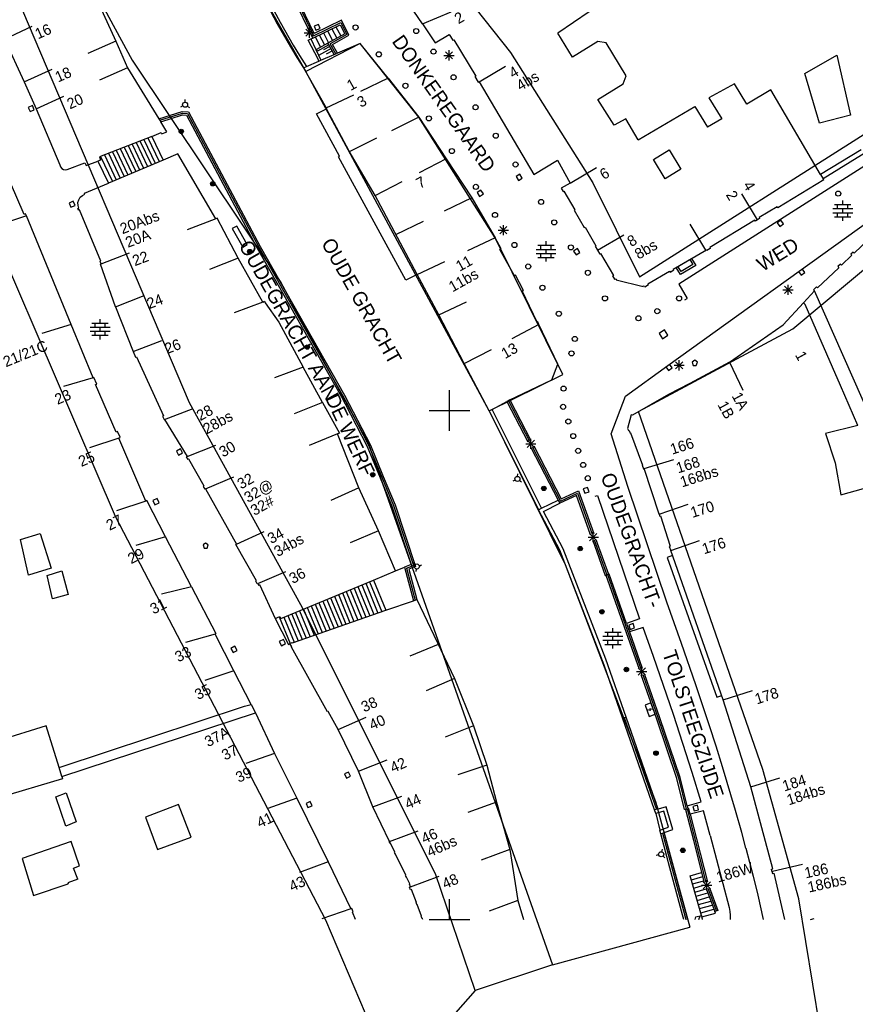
# Model space of a CAD drawing. Header units: millimetres. Extents: x 135944 to 142000, y 454200 to 456692.
# Tile 25 of 153: x 136708 to 136790, y 455692 to 455788. Entities that reach past the tile are written whole.
import ezdxf
from ezdxf.enums import TextEntityAlignment as Align

# ---------------------------------------------------------------- set-up
doc = ezdxf.new("R2010")
doc.units = ezdxf.units.MM
for name, color, linetype in [('TotaalGBKN2013_Bistad', 251, 'Continuous'), ('TotaalGBKN2013X$0$Contouren', 251, 'Continuous'), ('TotaalGBKN2013X$0$Xref', 251, 'Continuous')]:
    doc.layers.add(name, color=color, linetype=linetype)
doc.styles.add('TotaalGBKN2013X$0$GBKN binnenstad 2009$0$Standard', font='txt')

# ---------------------------------------------------------------- blocks, each defined once
blk = doc.blocks.new('TotaalGBKN2013X$0$GBKN binnenstad 2009')
at = {"layer": 'TotaalGBKN2013_Bistad'}
for p, q in [((136736575, 455786585), (136732527, 455795022)), ((136732676, 455795080), (136736651, 455786798)), ((136736724, 455787014), (136732824, 455795144)), ((136747343, 455787978), (136744629, 455792013)), ((136715234, 455790679), (136717249, 455786289)), ((136732477, 455789144), (136733099, 455787994)), ((136732760, 455789294), (136733379, 455788149)), ((136747343, 455787978), (136750157, 455789158)), ((136763723, 455789146), (136760626, 455787075)), ((136733379, 455788149), (136734669, 455785883)), ((136736650, 455786798), (136739320, 455788113)), ((136739392, 455788327), (136736724, 455787014)), ((136739320, 455788113), (136739933, 455786928)), ((136740136, 455786851), (136739392, 455788327)), ((136706298, 455786471), (136709014, 455787750)), ((136733099, 455787994), (136734393, 455785721)), ((136735889, 455786753), (136736597, 455787461)), ((136736597, 455786753), (136735889, 455787461)), ((136736243, 455786607), (136736243, 455787607)), ((136736575, 455786585), (136739253, 455787892)), ((136737140, 455787924), (136736720, 455787764)), ((136736720, 455787764), (136736880, 455787344)), ((136736880, 455787344), (136737300, 455787504)), ((136737300, 455787504), (136737140, 455787924)), ((136738027, 455787294), (136738532, 455786347)), ((136738436, 455787493), (136738930, 455786565)), ((136738844, 455787693), (136739329, 455786784)), ((136739253, 455787892), (136739727, 455787003)), ((136747343, 455787978), (136748595, 455786116)), ((136706307, 455786475), (136708241, 455782295)), ((136717249, 455786289), (136714507, 455785073)), ((136717249, 455786289), (136718371, 455783664)), ((136735743, 455787107), (136736743, 455787107)), ((136736129, 455786363), (136736390, 455786493)), ((136737103, 455784497), (136736129, 455786363)), ((136736390, 455786493), (136736575, 455786585)), ((136736390, 455786493), (136736879, 455785441)), ((136736800, 455786695), (136737336, 455785689)), ((136737209, 455786894), (136737734, 455785908)), ((136737617, 455787094), (136738132, 455786127)), ((136739727, 455787003), (136738068, 455786091)), ((136739933, 455786928), (136738291, 455786027)), ((136738516, 455785962), (136740136, 455786851)), ((136748595, 455786116), (136749979, 455786931)), ((136749979, 455786931), (136750330, 455786362)), ((136750330, 455786362), (136750420, 455786417)), ((136750420, 455786417), (136752582, 455782852)), ((136762069, 455784698), (136760626, 455787075)), ((136764567, 455786230), (136762069, 455784698)), ((136765393, 455786096), (136764567, 455786230)), ((136734393, 455785721), (136735018, 455784684)), ((136734669, 455785883), (136735290, 455784853)), ((136736942, 455785473), (136736879, 455785441)), ((136736879, 455785441), (136737370, 455784394)), ((136738068, 455786091), (136736942, 455785473)), ((136737038, 455785298), (136736942, 455785473)), ((136738164, 455785916), (136737038, 455785298)), ((136738378, 455785545), (136737156, 455784871)), ((136738246, 455785766), (136737635, 455785429)), ((136738505, 455785323), (136737894, 455784986)), ((136738164, 455785916), (136738068, 455786091)), ((136738690, 455784961), (136738164, 455785916)), ((136738842, 455785026), (136738291, 455786027)), ((136738995, 455785092), (136738516, 455785962)), ((136741242, 455786056), (136738995, 455785092)), ((136743968, 455782625), (136741242, 455786056)), ((136749607, 455784528), (136750315, 455785236)), ((136750315, 455784528), (136749607, 455785236)), ((136749961, 455784382), (136749961, 455785382)), ((136767357, 455782854), (136765393, 455786096)), ((136735018, 455784684), (136735675, 455783667)), ((136735290, 455784853), (136735973, 455783795)), ((136735973, 455783795), (136737182, 455784314)), ((136737182, 455784314), (136737103, 455784497)), ((136737182, 455784314), (136737370, 455784394)), ((136737370, 455784394), (136738690, 455784961)), ((136738690, 455784961), (136738995, 455785092)), ((136749461, 455784882), (136750461, 455784882)), ((136784910, 455783115), (136788029, 455784903)), ((136788029, 455784903), (136789374, 455779007)), ((136708241, 455782295), (136710984, 455783511)), ((136718371, 455783664), (136715635, 455782436)), ((136718371, 455783664), (136721472, 455778648)), ((136735675, 455783667), (136735973, 455783795)), ((136735675, 455783667), (136737886, 455779711)), ((136752921, 455782294), (136755508, 455783814)), ((136743968, 455782625), (136741254, 455781330)), ((136743968, 455782625), (136747009, 455778797)), ((136752582, 455782852), (136752492, 455782798)), ((136752492, 455782798), (136752831, 455782239)), ((136767064, 455782073), (136767357, 455782854)), ((136786347, 455778215), (136784910, 455783115)), ((136708241, 455782295), (136709410, 455779641)), ((136752831, 455782239), (136752921, 455782294)), ((136752921, 455782294), (136758281, 455773168)), ((136764573, 455780554), (136767064, 455782073)), ((136777977, 455782092), (136775473, 455780719)), ((136779210, 455780083), (136777977, 455782092)), ((136781561, 455781482), (136779210, 455780083)), ((136786438, 455773191), (136781561, 455781482)), ((136709410, 455779641), (136712147, 455780870)), ((136724046, 455780282), (136724055, 455780532)), ((136737888, 455779712), (136740600, 455781007)), ((136766168, 455778018), (136764573, 455780554)), ((136775473, 455780719), (136776750, 455778634)), ((136709047, 455779949), (136708634, 455779770)), ((136708634, 455779770), (136708813, 455779357)), ((136708813, 455779357), (136709226, 455779536)), ((136709226, 455779536), (136709047, 455779949)), ((136709410, 455779641), (136711748, 455774137)), ((136723816, 455779916), (136723596, 455779798)), ((136724249, 455779901), (136724461, 455779769)), ((136736932, 455779132), (136737935, 455779624)), ((136737886, 455779711), (136737935, 455779624)), ((136740158, 455775482), (136737935, 455779624)), ((136768532, 455776575), (136774106, 455779874)), ((136774106, 455779874), (136775345, 455777821)), ((136721472, 455778648), (136723753, 455779354)), ((136721472, 455778648), (136721651, 455778358)), ((136721562, 455778504), (136723776, 455779189)), ((136721651, 455778358), (136723799, 455779023)), ((136723753, 455779354), (136724390, 455779335)), ((136723776, 455779189), (136724290, 455779174)), ((136723799, 455779023), (136724189, 455779011)), ((136724189, 455779011), (136731133, 455765953)), ((136724290, 455779174), (136731278, 455766032)), ((136724390, 455779335), (136731422, 455766111)), ((136739215, 455774979), (136736932, 455779132)), ((136747009, 455778797), (136744311, 455777474)), ((136747009, 455778797), (136749674, 455774728)), ((136767318, 455778641), (136766168, 455778018)), ((136768532, 455776575), (136767318, 455778641)), ((136776750, 455778634), (136775345, 455777821)), ((136789374, 455779007), (136786347, 455778215)), ((136722257, 455777378), (136721651, 455778358)), ((136720775, 455776925), (136715622, 455774917)), ((136720000, 455776623), (136721111, 455774279)), ((136720388, 455776774), (136721494, 455774441)), ((136720775, 455776925), (136721708, 455777288)), ((136720775, 455776925), (136721876, 455774602)), ((136721708, 455777288), (136721763, 455777162)), ((136721763, 455777162), (136722257, 455777378)), ((136740177, 455775447), (136742874, 455776770)), ((136717286, 455775566), (136718433, 455773146)), ((136717674, 455775717), (136718816, 455773307)), ((136718061, 455775868), (136719198, 455773469)), ((136718449, 455776019), (136719581, 455773631)), ((136718837, 455776170), (136719964, 455773793)), ((136719224, 455776321), (136720346, 455773955)), ((136719612, 455776472), (136720729, 455774117)), ((136770032, 455774657), (136771577, 455775602)), ((136771577, 455775602), (136772727, 455773695)), ((136790420, 455775611), (136786438, 455773191)), ((136715745, 455774601), (136715487, 455774501)), ((136715622, 455774917), (136715745, 455774601)), ((136715735, 455774961), (136716903, 455772498)), ((136716123, 455775112), (136717286, 455772660)), ((136716510, 455775264), (136717668, 455772822)), ((136721876, 455774602), (136716519, 455772335)), ((136716898, 455775415), (136718051, 455772983)), ((136723343, 455775223), (136721876, 455774602)), ((136727045, 455768836), (136723343, 455775223)), ((136739089, 455774912), (136739215, 455774979)), ((136745727, 455762803), (136739089, 455774912)), ((136742706, 455771102), (136740158, 455775482)), ((136749674, 455774728), (136747011, 455773343)), ((136749674, 455774728), (136752190, 455770888)), ((136758281, 455773168), (136760603, 455774574)), ((136760603, 455774574), (136761838, 455772337)), ((136771183, 455772768), (136770032, 455774657)), ((136790894, 455775323), (136786692, 455772760)), ((136708244, 455769249), (136706269, 455773805)), ((136711748, 455774137), (136711800, 455773937)), ((136711800, 455773937), (136711924, 455773772)), ((136711924, 455773772), (136712101, 455773665)), ((136712101, 455773665), (136712305, 455773632)), ((136712305, 455773632), (136712466, 455773663)), ((136712466, 455773663), (136714204, 455774332)), ((136714204, 455774332), (136714314, 455774046)), ((136714314, 455774046), (136715487, 455774501)), ((136715487, 455774501), (136716519, 455772335)), ((136761838, 455772337), (136764425, 455773857)), ((136772727, 455773695), (136771183, 455772768)), ((136791491, 455774481), (136772531, 455762411)), ((136756920, 455773200), (136756535, 455772967)), ((136756535, 455772967), (136756768, 455772582)), ((136756768, 455772582), (136757153, 455772815)), ((136757153, 455772815), (136756920, 455773200)), ((136786759, 455772645), (136782233, 455769915)), ((136786438, 455773191), (136786692, 455772760)), ((136786759, 455772645), (136786692, 455772760)), ((136714155, 455771334), (136716519, 455772335)), ((136742706, 455771102), (136745368, 455772488)), ((136761838, 455772337), (136760966, 455771822)), ((136760966, 455771822), (136761159, 455771493)), ((136713526, 455770428), (136713600, 455770700)), ((136713600, 455770700), (136713747, 455770940)), ((136713747, 455770940), (136713956, 455771129)), ((136713956, 455771129), (136714192, 455771247)), ((136714192, 455771247), (136714155, 455771334)), ((136746823, 455763368), (136742706, 455771102)), ((136752190, 455770888), (136749487, 455769575)), ((136752190, 455770888), (136754481, 455766950)), ((136753082, 455771650), (136752710, 455771396)), ((136752710, 455771396), (136752964, 455771024)), ((136752964, 455771024), (136753336, 455771278)), ((136753336, 455771278), (136753082, 455771650)), ((136761159, 455771493), (136761238, 455771539)), ((136761238, 455771539), (136762311, 455769710)), ((136780260, 455768724), (136778711, 455771293)), ((136713058, 455770543), (136712644, 455770367)), ((136712644, 455770367), (136712820, 455769953)), ((136712820, 455769953), (136713234, 455770129)), ((136713234, 455770129), (136713058, 455770543)), ((136713531, 455770147), (136713526, 455770428)), ((136713526, 455769842), (136713615, 455769878)), ((136713594, 455769677), (136713526, 455769842)), ((136713615, 455769878), (136713531, 455770147)), ((136782176, 455770009), (136780402, 455768939)), ((136782233, 455769915), (136782176, 455770009)), ((136787633, 455769826), (136789593, 455769826)), ((136787813, 455770226), (136789413, 455770226)), ((136788113, 455769826), (136788113, 455770226)), ((136788613, 455770226), (136788613, 455770626)), ((136788613, 455769426), (136788613, 455769826)), ((136789113, 455769826), (136789113, 455770226)), ((136708457, 455769102), (136705590, 455768168)), ((136708372, 455769307), (136708244, 455769249)), ((136708457, 455769102), (136708372, 455769307)), ((136712849, 455758440), (136708457, 455769102)), ((136713684, 455769714), (136713594, 455769677)), ((136715776, 455764661), (136713684, 455769714)), ((136727045, 455768836), (136724243, 455767728)), ((136727177, 455768892), (136727045, 455768836)), ((136729240, 455764969), (136727177, 455768892)), ((136762311, 455769710), (136762233, 455769664)), ((136762233, 455769664), (136763236, 455767957)), ((136780459, 455768844), (136780260, 455768724)), ((136780402, 455768939), (136780459, 455768844)), ((136787633, 455769426), (136789593, 455769426)), ((136787813, 455769026), (136789413, 455769026)), ((136788113, 455769026), (136788113, 455769426)), ((136788613, 455768626), (136788613, 455769026)), ((136789113, 455769026), (136789113, 455769426)), ((136729113, 455768117), (136728679, 455767869)), ((136728679, 455767869), (136729714, 455766055)), ((136730148, 455766303), (136729113, 455768117)), ((136744745, 455767271), (136747447, 455768584)), ((136754937, 455767358), (136755645, 455768066)), ((136755645, 455767358), (136754937, 455768066)), ((136755291, 455767212), (136755291, 455768212)), ((136763236, 455767957), (136763314, 455768003)), ((136763314, 455768003), (136764389, 455766172)), ((136771431, 455754401), (136791301, 455768698)), ((136775176, 455765745), (136773627, 455768314)), ((136780000, 455768696), (136775555, 455766015)), ((136780057, 455768602), (136780000, 455768696)), ((136780260, 455768724), (136780057, 455768602)), ((136782547, 455768692), (136782175, 455768440)), ((136782175, 455768440), (136782427, 455768068)), ((136782427, 455768068), (136782799, 455768320)), ((136782799, 455768320), (136782547, 455768692)), ((136754481, 455766950), (136751756, 455765675)), ((136755075, 455765881), (136754481, 455766950)), ((136754791, 455767712), (136755791, 455767712)), ((136764536, 455765743), (136767123, 455767263)), ((136791846, 455767449), (136789738, 455765446)), ((136729714, 455766055), (136730148, 455766303)), ((136731133, 455765953), (136739396, 455751342)), ((136731278, 455766032), (136739540, 455751422)), ((136731422, 455766111), (136739684, 455751501)), ((136754961, 455765818), (136755075, 455765881)), ((136758681, 455766225), (136760281, 455766225)), ((136758981, 455765825), (136758981, 455766225)), ((136759481, 455766225), (136759481, 455766625)), ((136759981, 455765825), (136759981, 455766225)), ((136762569, 455765893), (136762189, 455765653)), ((136762809, 455765513), (136762569, 455765893)), ((136764389, 455766172), (136764311, 455766126)), ((136764311, 455766126), (136764536, 455765743)), ((136775612, 455765921), (136775262, 455765710)), ((136775555, 455766015), (136775612, 455765921)), ((136715801, 455764391), (136718598, 455765497)), ((136729240, 455764969), (136726442, 455763852)), ((136731680, 455760651), (136729240, 455764969)), ((136756385, 455763216), (136754961, 455765818)), ((136758501, 455765825), (136760461, 455765825)), ((136758501, 455765425), (136760461, 455765425)), ((136758681, 455765025), (136760281, 455765025)), ((136758981, 455765025), (136758981, 455765425)), ((136759481, 455765425), (136759481, 455765825)), ((136759481, 455764625), (136759481, 455765025)), ((136759981, 455765025), (136759981, 455765425)), ((136762189, 455765653), (136762429, 455765273)), ((136762429, 455765273), (136762809, 455765513)), ((136764536, 455765743), (136764757, 455765366)), ((136764757, 455765366), (136764835, 455765412)), ((136764835, 455765412), (136766102, 455763254)), ((136771971, 455763882), (136775224, 455765773)), ((136775262, 455765710), (136775224, 455765773)), ((136789520, 455765239), (136788485, 455764255)), ((136789642, 455765547), (136789424, 455765340)), ((136789424, 455765340), (136789520, 455765239)), ((136789738, 455765446), (136789642, 455765547)), ((136715709, 455764636), (136715776, 455764661)), ((136715801, 455764391), (136715709, 455764636)), ((136715720, 455764360), (136715801, 455764391)), ((136717224, 455760171), (136715720, 455764360)), ((136746824, 455763365), (136749547, 455764640)), ((136772743, 455763639), (136772440, 455764156)), ((136773912, 455764324), (136772743, 455763639)), ((136773609, 455764841), (136773912, 455764324)), ((136788244, 455764025), (136786151, 455762038)), ((136788388, 455764357), (136788147, 455764128)), ((136788147, 455764128), (136788244, 455764025)), ((136788485, 455764255), (136788388, 455764357)), ((136746823, 455763368), (136745727, 455762803)), ((136748944, 455759383), (136746823, 455763368)), ((136756501, 455763275), (136756385, 455763216)), ((136757258, 455761796), (136756501, 455763275)), ((136766102, 455763254), (136766024, 455763208)), ((136766024, 455763208), (136766215, 455762883)), ((136769487, 455762438), (136771610, 455763672)), ((136771610, 455763672), (136771656, 455763594)), ((136771656, 455763594), (136772017, 455763804)), ((136772017, 455763804), (136771971, 455763882)), ((136784258, 455763644), (136784521, 455763278)), ((136784521, 455763278), (136784886, 455763541)), ((136784886, 455763541), (136784624, 455763906)), ((136766215, 455762883), (136766286, 455762925)), ((136766286, 455762925), (136766385, 455762901)), ((136766385, 455762901), (136766364, 455762814)), ((136766364, 455762814), (136769012, 455762163)), ((136769012, 455762163), (136769033, 455762250)), ((136769033, 455762250), (136769136, 455762224)), ((136769136, 455762224), (136769178, 455762154)), ((136769178, 455762154), (136769532, 455762360)), ((136769532, 455762360), (136769487, 455762438)), ((136772531, 455762411), (136773331, 455760991)), ((136782897, 455761488), (136783605, 455762196)), ((136783605, 455761488), (136782897, 455762196)), ((136783251, 455761342), (136783251, 455762342)), ((136786055, 455762139), (136785745, 455761844)), ((136786151, 455762038), (136786055, 455762139)), ((136717224, 455760171), (136720017, 455761286)), ((136757142, 455761737), (136757258, 455761796)), ((136758620, 455758674), (136757142, 455761737)), ((136782751, 455761842), (136783751, 455761842)), ((136785841, 455761743), (136784754, 455760564)), ((136785745, 455761844), (136785841, 455761743)), ((136791539, 455748869), (136785841, 455761743)), ((136717224, 455760171), (136718956, 455755791)), ((136731680, 455760651), (136728862, 455759575)), ((136731680, 455760651), (136731832, 455760728)), ((136731832, 455760728), (136731907, 455760574)), ((136731907, 455760574), (136733234, 455758673)), ((136748944, 455759383), (136751667, 455760658)), ((136773114, 455760868), (136773332, 455760991)), ((136782760, 455758416), (136784754, 455760564)), ((136784926, 455760398), (136784754, 455760564)), ((136788401, 455752433), (136784926, 455760398)), ((136751455, 455754601), (136748944, 455759383)), ((136712856, 455758442), (136709968, 455757547)), ((136715004, 455753210), (136712849, 455758440)), ((136714716, 455758181), (136716676, 455758181)), ((136714896, 455758581), (136716496, 455758581)), ((136715196, 455758181), (136715196, 455758581)), ((136715696, 455758581), (136715696, 455758981)), ((136715696, 455757781), (136715696, 455758181)), ((136716196, 455758181), (136716196, 455758581)), ((136733234, 455758673), (136735636, 455754254)), ((136758786, 455758440), (136756127, 455757048)), ((136758665, 455758695), (136758620, 455758674)), ((136758786, 455758440), (136758665, 455758695)), ((136760627, 455754557), (136758786, 455758440)), ((136777498, 455754745), (136782760, 455758416)), ((136714716, 455757781), (136716676, 455757781)), ((136714896, 455757381), (136716496, 455757381)), ((136715196, 455757381), (136715196, 455757781)), ((136715696, 455756981), (136715696, 455757381)), ((136716196, 455757381), (136716196, 455757781)), ((136771106, 455757906), (136770589, 455757565)), ((136770589, 455757565), (136770930, 455757048)), ((136770930, 455757048), (136771447, 455757389)), ((136771447, 455757389), (136771106, 455757906)), ((136718956, 455755791), (136721768, 455756866)), ((136718956, 455755791), (136719178, 455755228)), ((136719178, 455755228), (136719271, 455755270)), ((136719271, 455755270), (136721923, 455749467)), ((136751455, 455754601), (136754114, 455755993)), ((136735636, 455754254), (136732811, 455753190)), ((136737535, 455750794), (136735636, 455754254)), ((136753897, 455749951), (136751455, 455754601)), ((136760052, 455752994), (136760627, 455754557)), ((136767285, 455751394), (136771431, 455754401)), ((136771248, 455754273), (136771512, 455753908)), ((136771877, 455754172), (136771613, 455754536)), ((136772061, 455754432), (136773061, 455754432)), ((136772207, 455754078), (136772915, 455754786)), ((136772915, 455754078), (136772207, 455754786)), ((136772561, 455753932), (136772561, 455754932)), ((136777498, 455754745), (136773594, 455752636)), ((136774091, 455754922), (136773841, 455754740)), ((136773841, 455754740), (136773945, 455754422)), ((136773945, 455754422), (136774238, 455754422)), ((136774341, 455754740), (136774091, 455754922)), ((136774238, 455754422), (136774341, 455754740)), ((136777498, 455754745), (136778815, 455751986)), ((136771512, 455753908), (136771877, 455754172)), ((136715004, 455753210), (136712100, 455752349)), ((136715091, 455753248), (136715004, 455753210)), ((136715380, 455752591), (136715091, 455753248)), ((136715260, 455752538), (136715380, 455752591)), ((136717262, 455747859), (136715260, 455752538)), ((136755932, 455751025), (136760052, 455752994)), ((136773594, 455752636), (136771503, 455751550)), ((136790109, 455748518), (136788401, 455752433)), ((136739540, 455751422), (136739914, 455750727)), ((136739684, 455751501), (136742234, 455746600)), ((136750000, 455750000), (136750000, 455752000)), ((136765871, 455747699), (136767285, 455751394)), ((136771503, 455751550), (136767977, 455749531)), ((136737535, 455750794), (136734738, 455749676)), ((136737535, 455750794), (136739188, 455747781)), ((136739396, 455751342), (136739768, 455750650)), ((136739768, 455750650), (136741935, 455746462)), ((136739914, 455750727), (136742085, 455746531)), ((136754191, 455750108), (136755635, 455750884)), ((136755932, 455751025), (136755635, 455750884)), ((136755635, 455750884), (136757703, 455746902)), ((136755783, 455750954), (136757850, 455746979)), ((136755932, 455751025), (136757995, 455747054)), ((136721923, 455749467), (136721832, 455749425)), ((136721832, 455749425), (136721985, 455749108)), ((136722021, 455749125), (136724839, 455750187)), ((136748000, 455750000), (136750000, 455750000)), ((136750000, 455750000), (136752000, 455750000)), ((136750000, 455748000), (136750000, 455750000)), ((136753897, 455749951), (136754191, 455750108)), ((136753897, 455749951), (136758755, 455740244)), ((136759053, 455740393), (136754191, 455750108)), ((136767833, 455749568), (136767492, 455748227)), ((136767977, 455749531), (136767833, 455749568)), ((136721985, 455749108), (136722021, 455749125)), ((136722021, 455749125), (136724257, 455745487)), ((136790109, 455748518), (136786919, 455747735)), ((136717389, 455747921), (136717262, 455747859)), ((136717664, 455747358), (136717389, 455747921)), ((136738995, 455747698), (136736218, 455746541)), ((136739188, 455747781), (136738995, 455747698)), ((136741096, 455742391), (136738995, 455747698)), ((136767531, 455742541), (136765871, 455747699)), ((136767492, 455748227), (136767569, 455748020)), ((136767569, 455748020), (136767631, 455748043)), ((136767631, 455748043), (136767732, 455747773)), ((136767732, 455747773), (136767781, 455747791)), ((136767781, 455747791), (136768962, 455744627)), ((136786919, 455747735), (136787869, 455744866)), ((136717520, 455747288), (136714656, 455746340)), ((136717520, 455747288), (136717664, 455747358)), ((136720171, 455741089), (136717520, 455747288)), ((136724257, 455745487), (136727049, 455746603)), ((136742085, 455746531), (136743347, 455743447)), ((136742234, 455746600), (136743498, 455743509)), ((136757491, 455746713), (136758491, 455746713)), ((136757637, 455746359), (136758345, 455747067)), ((136758345, 455746359), (136757637, 455747067)), ((136757991, 455746213), (136757991, 455747213)), ((136758271, 455746521), (136760979, 455741310)), ((136723586, 455746221), (136723190, 455746007)), ((136723190, 455746007), (136723404, 455745611)), ((136723404, 455745611), (136723800, 455745825)), ((136723800, 455745825), (136723586, 455746221)), ((136741935, 455746462), (136743194, 455743383)), ((136757980, 455746371), (136760672, 455741187)), ((136758126, 455746446), (136760907, 455741093)), ((136724196, 455745452), (136724257, 455745487)), ((136724358, 455745166), (136724196, 455745452)), ((136724419, 455745201), (136724358, 455745166)), ((136725911, 455742572), (136724419, 455745201)), ((136768962, 455744627), (136768913, 455744609)), ((136768913, 455744609), (136769040, 455744269)), ((136769130, 455744302), (136772017, 455745169)), ((136787869, 455744866), (136788446, 455741713)), ((136756687, 455743517), (136756702, 455743766)), ((136769040, 455744269), (136769130, 455744302)), ((136770597, 455739802), (136769130, 455744302)), ((136726061, 455742308), (136728834, 455743464)), ((136743194, 455743383), (136744357, 455740606)), ((136743347, 455743447), (136744512, 455740664)), ((136743498, 455743509), (136744666, 455740721)), ((136756448, 455743156), (136756225, 455743044)), ((136756880, 455743131), (136757089, 455742994)), ((136788446, 455741713), (136793887, 455743240)), ((136725850, 455742537), (136725911, 455742572)), ((136726000, 455742273), (136725850, 455742537)), ((136726061, 455742308), (136726000, 455742273)), ((136726061, 455742308), (136729076, 455736872)), ((136741096, 455742391), (136738361, 455741152)), ((136743017, 455738187), (136741096, 455742391)), ((136760907, 455741093), (136762562, 455741885)), ((136760979, 455741310), (136762655, 455742112)), ((136762562, 455741885), (136764018, 455737840)), ((136762655, 455742112), (136764173, 455737896)), ((136763565, 455742441), (136763142, 455742286)), ((136763142, 455742286), (136763297, 455741863)), ((136763297, 455741863), (136763720, 455742018)), ((136763720, 455742018), (136763565, 455742441)), ((136771331, 455731171), (136767531, 455742541)), ((136720171, 455741089), (136717315, 455740123)), ((136720301, 455741145), (136720171, 455741089)), ((136722118, 455737580), (136720301, 455741145)), ((136721294, 455741334), (136720889, 455741139)), ((136720889, 455741139), (136721084, 455740734)), ((136721084, 455740734), (136721489, 455740929)), ((136721489, 455740929), (136721294, 455741334)), ((136744666, 455740721), (136746665, 455734661)), ((136759053, 455740393), (136760672, 455741187)), ((136759235, 455740086), (136760834, 455740876)), ((136760672, 455741187), (136760834, 455740876)), ((136762469, 455741658), (136760834, 455740876)), ((136763862, 455737784), (136762469, 455741658)), ((136764314, 455741571), (136764551, 455741651)), ((136764551, 455741651), (136768671, 455729511)), ((136770597, 455739802), (136773428, 455740798)), ((136744357, 455740606), (136746247, 455734876)), ((136744512, 455740664), (136746454, 455734777)), ((136758755, 455740244), (136759053, 455740393)), ((136760833, 455736268), (136758755, 455740244)), ((136761154, 455736414), (136759235, 455740086)), ((136770597, 455739802), (136770657, 455739617)), ((136770657, 455739617), (136770739, 455739644)), ((136770739, 455739644), (136771687, 455736670)), ((136707867, 455737334), (136709797, 455737923)), ((136709797, 455737923), (136710879, 455734512)), ((136729076, 455736872), (136731810, 455738111)), ((136743017, 455738187), (136740264, 455736982)), ((136744715, 455734236), (136743017, 455738187)), ((136763765, 455737205), (136764473, 455737913)), ((136764473, 455737205), (136763765, 455737913)), ((136764119, 455737059), (136764119, 455738059)), ((136708670, 455733822), (136707867, 455737334)), ((136722118, 455737580), (136719212, 455736724)), ((136724669, 455732686), (136722118, 455737580)), ((136726051, 455736971), (136725801, 455736789)), ((136726301, 455736789), (136726051, 455736971)), ((136729012, 455736836), (136729076, 455736872)), ((136763619, 455737559), (136764619, 455737559)), ((136764066, 455737219), (136765297, 455733797)), ((136764220, 455737275), (136765453, 455733850)), ((136764377, 455737331), (136765610, 455733902)), ((136771732, 455736225), (136774563, 455737221)), ((136725801, 455736789), (136725905, 455736471)), ((136725905, 455736471), (136726198, 455736471)), ((136726198, 455736471), (136726301, 455736789)), ((136731050, 455733263), (136729012, 455736836)), ((136765191, 455724991), (136760833, 455736268)), ((136765368, 455725551), (136761154, 455736414)), ((136771687, 455736670), (136771588, 455736635)), ((136771588, 455736635), (136771732, 455736225)), ((136776886, 455721568), (136771732, 455736225)), ((136746612, 455734832), (136746425, 455734998)), ((136771902, 455735741), (136771377, 455735556)), ((136771377, 455735556), (136776241, 455721816)), ((136710879, 455734512), (136708670, 455733822)), ((136710487, 455733778), (136711955, 455734240)), ((136711955, 455734240), (136712563, 455731924)), ((136731184, 455732983), (136733934, 455734187)), ((136742541, 455733334), (136744715, 455734236)), ((136744715, 455734236), (136745591, 455734598)), ((136746247, 455734876), (136745591, 455734598)), ((136745591, 455734598), (136746464, 455731303)), ((136745794, 455734514), (136746454, 455734777)), ((136745794, 455734514), (136746629, 455731361)), ((136746665, 455734661), (136746004, 455734397)), ((136746004, 455734397), (136746793, 455731418)), ((136746747, 455734422), (136746696, 455734177)), ((136747035, 455734744), (136747273, 455734823)), ((136711025, 455731506), (136710487, 455733778)), ((136730978, 455733225), (136731050, 455733263)), ((136731119, 455732955), (136730978, 455733225)), ((136731184, 455732983), (136731119, 455732955)), ((136731184, 455732983), (136731241, 455732849)), ((136733458, 455729564), (136742541, 455733334)), ((136741777, 455733017), (136742975, 455730091)), ((136742159, 455733176), (136743367, 455730227)), ((136742541, 455733334), (136743758, 455730363)), ((136765297, 455733797), (136765371, 455733822)), ((136765371, 455733822), (136765610, 455733902)), ((136765371, 455733822), (136768627, 455724576)), ((136765528, 455733875), (136768783, 455724631)), ((136765683, 455733927), (136765610, 455733902)), ((136767398, 455729056), (136765683, 455733927)), ((136724670, 455732686), (136721712, 455731943)), ((136724669, 455732686), (136727074, 455728072)), ((136731241, 455732849), (136731333, 455732888)), ((136731333, 455732888), (136732899, 455729558)), ((136739482, 455732065), (136740625, 455729274)), ((136739864, 455732223), (136741017, 455729410)), ((136740247, 455732382), (136741408, 455729546)), ((136740629, 455732541), (136741800, 455729682)), ((136741012, 455732700), (136742192, 455729819)), ((136741395, 455732858), (136742584, 455729955)), ((136712563, 455731924), (136711025, 455731506)), ((136737186, 455731112), (136738274, 455728456)), ((136737569, 455731271), (136738666, 455728593)), ((136737952, 455731430), (136739058, 455728729)), ((136738334, 455731588), (136739450, 455728865)), ((136738716, 455731747), (136739841, 455729001)), ((136739099, 455731906), (136740233, 455729137)), ((136743758, 455730363), (136746464, 455731303)), ((136746464, 455731303), (136746793, 455731418)), ((136746793, 455731418), (136750480, 455723666)), ((136772793, 455727115), (136771331, 455731171)), ((136734584, 455727173), (136743758, 455730363)), ((136734891, 455730160), (136735924, 455727639)), ((136735274, 455730318), (136736315, 455727775)), ((136735656, 455730477), (136736707, 455727912)), ((136736038, 455730636), (136737098, 455728048)), ((136736422, 455730795), (136737491, 455728184)), ((136736804, 455730953), (136737883, 455728320)), ((136732899, 455729558), (136733356, 455729755)), ((136732899, 455729558), (136734190, 455727007)), ((136733280, 455729722), (136734357, 455727095)), ((136733356, 455729755), (136733458, 455729564)), ((136733744, 455729683), (136734748, 455727231)), ((136734126, 455729842), (136735140, 455727367)), ((136734508, 455730001), (136735531, 455727503)), ((136768671, 455729511), (136767398, 455729056)), ((136765255, 455728220), (136766855, 455728220)), ((136765555, 455727820), (136765555, 455728220)), ((136766055, 455728220), (136766055, 455728620)), ((136766555, 455727820), (136766555, 455728220)), ((136767398, 455729056), (136767684, 455728245)), ((136768029, 455729064), (136767603, 455728918)), ((136767603, 455728918), (136767749, 455728492)), ((136769021, 455728671), (136767684, 455728245)), ((136767684, 455728245), (136768937, 455724685)), ((136767749, 455728492), (136768175, 455728638)), ((136768175, 455728638), (136768029, 455729064)), ((136770026, 455725834), (136769021, 455728671)), ((136726996, 455728032), (136724079, 455727200)), ((136727074, 455728072), (136726996, 455728032)), ((136728838, 455724421), (136726996, 455728032)), ((136733695, 455727491), (136733294, 455727288)), ((136733294, 455727288), (136733497, 455726887)), ((136733898, 455727090), (136733695, 455727491)), ((136734341, 455727095), (136734559, 455727217)), ((136734559, 455727217), (136734584, 455727173)), ((136765075, 455727820), (136767035, 455727820)), ((136765075, 455727420), (136767035, 455727420)), ((136765555, 455727020), (136765555, 455727420)), ((136766055, 455727420), (136766055, 455727820)), ((136766555, 455727020), (136766555, 455727420)), ((136728930, 455726826), (136728534, 455726612)), ((136728534, 455726612), (136728748, 455726216)), ((136728748, 455726216), (136729144, 455726430)), ((136729144, 455726430), (136728930, 455726826)), ((136733497, 455726887), (136733898, 455727090)), ((136734190, 455727007), (136734341, 455727095)), ((136734527, 455726764), (136734341, 455727095)), ((136734475, 455726735), (136734527, 455726764)), ((136738023, 455720404), (136734475, 455726735)), ((136748895, 455726999), (136746113, 455725863)), ((136765255, 455727020), (136766855, 455727020)), ((136766055, 455726620), (136766055, 455727020)), ((136774201, 455723041), (136772793, 455727115)), ((136767343, 455719878), (136765368, 455725551)), ((136771983, 455720135), (136770026, 455725834)), ((136728838, 455724421), (136725975, 455723471)), ((136730529, 455721106), (136728838, 455724421)), ((136767001, 455719793), (136765191, 455724991)), ((136768381, 455724354), (136769381, 455724354)), ((136768527, 455724000), (136769235, 455724708)), ((136769235, 455724000), (136768527, 455724708)), ((136768881, 455723854), (136768881, 455724854)), ((136750480, 455723666), (136747718, 455722455)), ((136750480, 455723666), (136752367, 455719002)), ((136770348, 455719686), (136768826, 455724011)), ((136768981, 455724065), (136770504, 455719740)), ((136770659, 455719793), (136769137, 455724120)), ((136775542, 455719031), (136774201, 455723041)), ((136776886, 455721568), (136779747, 455722473)), ((136776241, 455721816), (136776736, 455721995)), ((136779589, 455713017), (136776886, 455721568)), ((136711667, 455714912), (136729887, 455720957)), ((136729887, 455720957), (136730529, 455721106)), ((136730529, 455721106), (136730949, 455720282)), ((136738075, 455720433), (136738023, 455720404)), ((136739068, 455718662), (136738075, 455720433)), ((136769790, 455721266), (136769202, 455721058)), ((136769202, 455721058), (136769597, 455719940)), ((136769718, 455720533), (136769416, 455720584)), ((136769971, 455720623), (136769669, 455720673)), ((136769669, 455720673), (136769718, 455720533)), ((136770185, 455720148), (136769790, 455721266)), ((136711937, 455714039), (136730949, 455720282)), ((136730949, 455720282), (136732826, 455716313)), ((136739068, 455718662), (136741816, 455719867)), ((136767001, 455719793), (136767343, 455719878)), ((136770146, 455710757), (136767001, 455719793)), ((136767159, 455719832), (136770322, 455710800)), ((136770490, 455710840), (136767343, 455719878)), ((136769597, 455719940), (136770185, 455720148)), ((136772334, 455713853), (136770348, 455719686)), ((136770504, 455719740), (136772493, 455713900)), ((136772650, 455713946), (136770659, 455719793)), ((136772931, 455717271), (136771983, 455720135)), ((136710398, 455719014), (136705740, 455717587)), ((136711667, 455714912), (136710398, 455719014)), ((136741079, 455714574), (136739068, 455718662)), ((136752367, 455719002), (136749569, 455717905)), ((136752367, 455719002), (136753660, 455715141)), ((136776192, 455717019), (136775542, 455719031)), ((136773836, 455714421), (136772931, 455717271)), ((136776821, 455715001), (136776192, 455717019)), ((136732826, 455716313), (136729990, 455715303)), ((136732826, 455716313), (136735002, 455711917)), ((136741079, 455714574), (136743877, 455715672)), ((136711937, 455714039), (136711667, 455714912)), ((136753660, 455715141), (136750816, 455714189)), ((136753660, 455715141), (136754620, 455711533)), ((136778096, 455710704), (136776821, 455715001)), ((136712012, 455713795), (136703778, 455711354)), ((136711937, 455714039), (136712012, 455713795)), ((136740096, 455714475), (136739687, 455714286)), ((136739687, 455714286), (136739876, 455713877)), ((136739876, 455713877), (136740285, 455714066)), ((136740285, 455714066), (136740096, 455714475)), ((136742488, 455711073), (136741079, 455714574)), ((136773095, 455710789), (136772334, 455713853)), ((136772493, 455713900), (136773256, 455710829)), ((136773347, 455711142), (136772650, 455713946)), ((136774711, 455711561), (136773836, 455714421)), ((136779589, 455713017), (136782450, 455713922)), ((136781750, 455704980), (136779589, 455713017)), ((136711348, 455712045), (136712367, 455712432)), ((136712341, 455709154), (136711348, 455712045)), ((136712367, 455712432), (136713335, 455709585)), ((136735011, 455711921), (136732175, 455710911)), ((136735002, 455711917), (136738104, 455705650)), ((136742488, 455711073), (136745317, 455712103)), ((136723408, 455711284), (136720153, 455710042)), ((136724637, 455708083), (136723408, 455711284)), ((136736330, 455711576), (136735921, 455711387)), ((136735921, 455711387), (136736110, 455710978)), ((136736110, 455710978), (136736519, 455711167)), ((136736519, 455711167), (136736330, 455711576)), ((136744112, 455707668), (136742488, 455711073)), ((136754620, 455711533), (136751802, 455710497)), ((136754620, 455711533), (136755943, 455706860)), ((136770490, 455710840), (136770146, 455710757)), ((136770267, 455710410), (136770146, 455710757)), ((136771283, 455711067), (136770490, 455710840)), ((136771946, 455708823), (136771283, 455711067)), ((136773187, 455710812), (136773095, 455710789)), ((136773187, 455710812), (136773415, 455710869)), ((136773187, 455710812), (136773954, 455707795)), ((136773347, 455711142), (136774711, 455711561)), ((136773347, 455711142), (136773415, 455710869)), ((136773347, 455710853), (136775181, 455703637)), ((136773505, 455710893), (136773415, 455710869)), ((136773649, 455710328), (136773505, 455710893)), ((136774342, 455711210), (136773906, 455711098)), ((136773906, 455711098), (136774018, 455710662)), ((136774018, 455710662), (136774454, 455710774)), ((136774454, 455710774), (136774342, 455711210)), ((136720153, 455710042), (136721318, 455706859)), ((136771044, 455710633), (136770267, 455710410)), ((136770267, 455710410), (136770652, 455708769)), ((136771512, 455709050), (136771044, 455710633)), ((136774961, 455710681), (136773649, 455710328)), ((136773649, 455710328), (136774260, 455707925)), ((136775598, 455708255), (136774961, 455710681)), ((136778702, 455708546), (136778096, 455710704)), ((136713335, 455709585), (136712341, 455709154)), ((136770652, 455708769), (136771512, 455709050)), ((136771078, 455708539), (136771946, 455708823)), ((136721318, 455706859), (136724637, 455708083)), ((136744112, 455707668), (136746937, 455708707)), ((136770746, 455708414), (136770652, 455708769)), ((136770746, 455708414), (136771078, 455708539)), ((136771650, 455705061), (136770746, 455708414)), ((136770911, 455708476), (136773195, 455700000)), ((136771867, 455705613), (136771078, 455708539)), ((136774260, 455707925), (136775340, 455703677)), ((136775598, 455708255), (136777460, 455701167)), ((136779117, 455706993), (136778702, 455708546)), ((136712860, 455707658), (136708032, 455705991)), ((136713658, 455705268), (136712860, 455707658)), ((136744085, 455707655), (136744112, 455707668)), ((136744172, 455707475), (136744085, 455707655)), ((136744198, 455707488), (136744172, 455707475)), ((136744628, 455706591), (136744198, 455707488)), ((136755943, 455706860), (136753130, 455705809)), ((136755943, 455706860), (136756704, 455701869)), ((136770856, 455706643), (136770921, 455706884)), ((136773954, 455707795), (136774764, 455704609)), ((136779117, 455706993), (136779819, 455704257)), ((136708032, 455705991), (136709164, 455702345)), ((136744602, 455706578), (136744628, 455706591)), ((136744687, 455706397), (136744602, 455706578)), ((136744714, 455706411), (136744687, 455706397)), ((136745710, 455704335), (136744714, 455706411)), ((136770551, 455706337), (136770309, 455706272)), ((136770969, 455706226), (136771146, 455706050)), ((136713094, 455705046), (136713658, 455705268)), ((136713506, 455703937), (136713094, 455705046)), ((136738104, 455705650), (136735277, 455704620)), ((136738104, 455705650), (136740324, 455701035)), ((136772894, 455700446), (136771650, 455705061)), ((136773359, 455700079), (136771867, 455705613)), ((136781606, 455704947), (136781750, 455704980)), ((136781656, 455704733), (136781606, 455704947)), ((136781735, 455704751), (136784662, 455705417)), ((136745683, 455704322), (136745710, 455704335)), ((136745770, 455704142), (136745683, 455704322)), ((136745796, 455704155), (136745770, 455704142)), ((136746120, 455703479), (136745796, 455704155)), ((136746166, 455703205), (136748984, 455704259)), ((136773649, 455704294), (136774764, 455704609)), ((136774748, 455700396), (136773649, 455704294)), ((136773763, 455703890), (136774867, 455704202)), ((136774764, 455704609), (136775021, 455703598)), ((136779819, 455704257), (136780269, 455702375)), ((136781656, 455704733), (136781710, 455704499)), ((136781710, 455704499), (136781838, 455704529)), ((136781838, 455704529), (136782891, 455700000)), ((136709164, 455702345), (136712569, 455703493)), ((136713506, 455703937), (136712537, 455703594)), ((136712537, 455703594), (136712569, 455703493)), ((136746081, 455703174), (136746166, 455703205)), ((136746176, 455702910), (136746081, 455703174)), ((136746092, 455703469), (136746120, 455703479)), ((136746166, 455703205), (136746092, 455703469)), ((136773877, 455703485), (136774971, 455703794)), ((136773991, 455703081), (136774945, 455703350)), ((136774105, 455702676), (136775221, 455702991)), ((136774764, 455703348), (136775764, 455703348)), ((136774910, 455702994), (136775618, 455703702)), ((136775618, 455702994), (136774910, 455703702)), ((136775208, 455703025), (136776053, 455700764)), ((136775264, 455702848), (136775264, 455703848)), ((136775370, 455703065), (136776207, 455700822)), ((136775528, 455703105), (136776361, 455700879)), ((136746275, 455702941), (136746176, 455702910)), ((136746755, 455701660), (136746275, 455702941)), ((136774220, 455702271), (136775369, 455702595)), ((136774334, 455701867), (136775516, 455702201)), ((136780269, 455702375), (136780806, 455700000)), ((136740414, 455701078), (136740324, 455701035)), ((136740556, 455700749), (136740414, 455701078)), ((136746727, 455701650), (136746755, 455701660)), ((136746797, 455701464), (136746727, 455701650)), ((136746826, 455701474), (136746797, 455701464)), ((136747266, 455700302), (136746826, 455701474)), ((136750000, 455700000), (136750000, 455702000)), ((136756704, 455701869), (136753892, 455700814)), ((136756704, 455701869), (136757268, 455700000)), ((136774448, 455701462), (136775664, 455701805)), ((136774562, 455701058), (136775811, 455701411)), ((136777460, 455701167), (136777521, 455700788)), ((136740324, 455701035), (136737474, 455700057)), ((136740464, 455700710), (136740556, 455700749)), ((136740764, 455700000), (136740464, 455700710)), ((136747237, 455700291), (136747266, 455700302)), ((136747307, 455700104), (136747237, 455700291)), ((136747336, 455700114), (136747307, 455700104)), ((136747379, 455700000), (136747336, 455700114)), ((136773014, 455700000), (136772894, 455700446)), ((136774119, 455700000), (136774204, 455700242)), ((136774204, 455700242), (136774748, 455700396)), ((136774485, 455700000), (136774611, 455700358)), ((136774676, 455700653), (136775959, 455701015)), ((136774748, 455700396), (136774790, 455700247)), ((136774790, 455700247), (136776108, 455700617)), ((136774856, 455700013), (136774790, 455700247)), ((136776361, 455700879), (136776053, 455700764)), ((136776108, 455700617), (136776053, 455700764)), ((136777521, 455700788), (136777552, 455700405)), ((136777552, 455700405), (136777551, 455700021)), ((136785442, 455700000), (136785824, 455700087)), ((136748000, 455700000), (136750000, 455700000)), ((136750000, 455700000), (136752000, 455700000)), ((136773380, 455700000), (136773359, 455700079)), ((136774851, 455700000), (136774856, 455700013)), ((136777551, 455700021), (136777549, 455700000))]:
    blk.add_line(p, q, dxfattribs=at)
for centre, radius in [((136740782, 455787622), 250), ((136746742, 455787271), 250), ((136743062, 455784982), 250), ((136748432, 455785251), 250), ((136750402, 455782731), 250), ((136745672, 455781892), 250), ((136724037, 455780033), 250), ((136752572, 455779781), 250), ((136747982, 455778691), 250), ((136723665, 455777416), 215), ((136723665, 455777416), 155), ((136723665, 455777416), 95), ((136723665, 455777416), 35), ((136754542, 455776991), 250), ((136750242, 455775482), 250), ((136756492, 455774161), 250), ((136726762, 455772263), 215), ((136726762, 455772263), 155), ((136726762, 455772263), 95), ((136726762, 455772263), 35), ((136752602, 455771962), 250), ((136758992, 455770481), 250), ((136788182, 455771305), 250), ((136754472, 455769202), 250), ((136760292, 455768471), 250), ((136756372, 455766252), 250), ((136761932, 455766011), 250), ((136730388, 455765609), 215), ((136730388, 455765609), 155), ((136730388, 455765609), 95), ((136730388, 455765609), 35), ((136757742, 455764141), 250), ((136763602, 455763521), 250), ((136759122, 455762051), 250), ((136765272, 455761011), 250), ((136772541, 455761001), 250), ((136760740, 455759501), 250), ((136768551, 455759052), 250), ((136770411, 455759751), 250), ((136762312, 455757021), 250), ((136736034, 455756222), 215), ((136736034, 455756222), 155), ((136736034, 455756222), 95), ((136736034, 455756222), 35), ((136761982, 455755602), 250), ((136761211, 455752142), 250), ((136761151, 455750352), 250), ((136761672, 455748912), 250), ((136762162, 455747482), 250), ((136762642, 455746032), 250), ((136763132, 455744642), 250), ((136742465, 455743679), 215), ((136742465, 455743679), 155), ((136742465, 455743679), 95), ((136742465, 455743679), 35), ((136756672, 455743268), 250), ((136763582, 455743342), 250), ((136759268, 455742339), 215), ((136759268, 455742339), 155), ((136759268, 455742339), 95), ((136759268, 455742339), 35), ((136762839, 455736426), 215), ((136762839, 455736426), 155), ((136762839, 455736426), 95), ((136762839, 455736426), 35), ((136746798, 455734666), 250), ((136764976, 455730223), 215), ((136764976, 455730223), 155), ((136764976, 455730223), 95), ((136764976, 455730223), 35), ((136767378, 455724549), 215), ((136767378, 455724549), 155), ((136767378, 455724549), 95), ((136767378, 455724549), 35), ((136770280, 455716327), 215), ((136770280, 455716327), 155), ((136770280, 455716327), 95), ((136770280, 455716327), 35), ((136772917, 455706784), 215), ((136772917, 455706784), 155), ((136772917, 455706784), 95), ((136770792, 455706402), 250), ((136772917, 455706784), 35)]:
    blk.add_circle(centre, radius, dxfattribs=at)
blk.add_3dface([(136772267, 455764054), (136773781, 455764941), (136774185, 455764251), (136772671, 455763364)], dxfattribs=at)
at = {"layer": 'TotaalGBKN2013_Bistad', "style": 'TotaalGBKN2013X$0$GBKN binnenstad 2009$0$Standard'}
for s, rotation, p in [('2', 30.4155, (136750618.2, 455788383.5)), ('16', 23.8324, (136709381.1, 455786926.1)), ('18', 23.8324, (136711352.1, 455782687.1)), ('4', 30.4155, (136755969.2, 455783038.5)), ('4bs', 30.4155, (136756693.2, 455781807.5)), ('20', 23.8324, (136712516.1, 455780047.1)), ('6', 30.4155, (136764885.2, 455773081.5)), ('20Abs', 20.6944, (136717702.8, 455767794)), ('20A', 20.6868, (136718237.8, 455766460)), ('8', 30.4155, (136767583.2, 455766488.5)), ('8bs', 30.4155, (136768307.2, 455765254.5)), ('22', 20.6944, (136718919.8, 455764655)), ('24', 20.6944, (136720337.8, 455760443)), ('26', 20.6944, (136722088.8, 455756023)), ('1', 298.7065, (136784367.2, 455755712.1)), ('23', 23.2521, (136711308, 455751026.2)), ('1A', 298.7065, (136778148.2, 455751684.1)), ('28', 28.9579, (136725276.8, 455749399.1)), ('1B', 298.7065, (136776749.2, 455750819.1)), ('28bs', 28.9579, (136725913.8, 455748092.1)), ('30', 29.5749, (136727497.9, 455745820.3)), ('166', 17.5349, (136771708.2, 455746149.5)), ('168', 17.5452, (136772291.1, 455744309.5)), ('32', 29.5749, (136729281.9, 455742680.3)), ('168bs', 17.5452, (136772684.1, 455742934.5)), ('32@', 29.5749, (136729954.9, 455741353.3)), ('32#', 29.5749, (136730588.9, 455740081.3)), ('170', 17.5452, (136773704.1, 455739938.5)), ('34', 28.6807, (136732246.1, 455737320.3)), ('34bs', 28.6807, (136732882.1, 455736050.3)), ('176', 17.5452, (136774838.1, 455736362.5)), ('29', 27.0428, (136718511.4, 455735352.4)), ('36', 28.6807, (136734369.1, 455733396.3)), ('178', 17.5452, (136780022.1, 455721614.5)), ('38', 24.0477, (136741401.2, 455720807.3)), ('40', 24.0477, (136742186.2, 455719045.3)), ('42', 24.0477, (136744247.2, 455714850.3)), ('184', 17.5452, (136782725.1, 455713062.5)), ('184bs', 17.5452, (136783158.1, 455711701.5)), ('44', 24.0477, (136745687.2, 455711280.3)), ('46', 24.0477, (136747307.2, 455707885.3)), ('46bs', 24.0477, (136747848.2, 455706576.3)), ('186', 12.2986, (136784869.7, 455704539.9)), ('48', 24.0477, (136749355.2, 455703437.3)), ('186bs', 12.2986, (136785186.7, 455703145.9))]:
    blk.add_text(s, height=1054, rotation=rotation, dxfattribs=at).set_placement(p, align=Align.MIDDLE_LEFT)
for s, rotation, p in [('DONKEREGAARD', 305.252319, (136749454.8, 455780154.9)), ('WED', 31.754156, (136782229.9, 455765328.7)), ('OUDEGRACHT AAN', 299.475267, (136734229, 455758854)), ('OUDE GRACHT', 299.333625, (136741373.8, 455760747.2)), ('DE WERF', 295.247453, (136740251.8, 455747590.1)), ('OUDEGRACHT-', 289.954472, (136767864.2, 455737249.1)), ('TOLSTEEGZIJDE', 288.2708, (136773937.9, 455719178.2))]:
    blk.add_text(s, height=1400, rotation=rotation, dxfattribs=at).set_placement(p, align=Align.MIDDLE)
for s, rotation, p in [('1', 29.2573, (136740720, 455782208.5)), ('3', 29.2573, (136741730.9, 455780561.1)), ('7', 29.2573, (136747525.4, 455772595.1)), ('4', 301.1427, (136779647, 455771735.3)), ('2', 301.1427, (136777962.5, 455770787.8)), ('11', 29.2573, (136752105.9, 455764840.6)), ('11bs', 29.2573, (136752710.5, 455763545.5)), ('21/21C', 22.3939, (136710448.3, 455756449.9)), ('13', 29.2573, (136756568, 455756259.7)), ('25', 23.2521, (136715081.3, 455745540.7)), ('27', 27.0428, (136717786.3, 455739349.6)), ('31', 27.0428, (136722097, 455731126.1)), ('33', 27.0428, (136724534.4, 455726419)), ('35', 27.0428, (136726474.8, 455722712.2)), ('37A', 27.0391, (136728291.8, 455718515.9)), ('37', 27.0428, (136729124.7, 455716773.5)), ('39', 25.2045, (136730509.4, 455714548.6)), ('41', 25.2045, (136732575.8, 455710102.2)), ('186W', 15.8746, (136779761.4, 455705125.1)), ('43', 25.2045, (136735749.2, 455703843.9))]:
    blk.add_text(s, height=1054, rotation=rotation, dxfattribs=at).set_placement(p, align=Align.MIDDLE_RIGHT)

msp = doc.modelspace()

# ---------------------------------------------------------------- linework, layer by layer
at = {"layer": 'TotaalGBKN2013X$0$Contouren'}
for p, q in [((136735.934, 455810.493), (136755.999, 455785.166)), ((136724.48, 455750.739), (136704.565, 455797.659)), ((136731.613, 455790.835), (136735.889, 455783.286)), ((136716.144, 455789.414), (136718.84, 455784.425)), ((136768.663, 455763.113), (136807.468, 455787.79)), ((136717.222, 455739.564), (136697.265, 455785.965)), ((136741.242, 455786.056), (136735.889, 455783.286)), ((136747.009, 455778.797), (136741.242, 455786.056)), ((136718.84, 455784.425), (136733.446, 455762.56)), ((136755.999, 455785.166), (136764.083, 455772.348)), ((136753.897, 455749.951), (136735.889, 455783.286)), ((136754.481, 455766.95), (136747.009, 455778.797)), ((136764.083, 455772.348), (136768.663, 455763.113)), ((136761.136, 455753.53), (136754.481, 455766.95)), ((136783.725, 455758.024), (136792.596, 455765.468)), ((136733.446, 455762.56), (136742.057, 455746.711)), ((136768.563, 455749.882), (136783.725, 455758.024)), ((136753.897, 455749.951), (136761.136, 455753.53)), ((136735.418, 455730.892), (136724.48, 455750.739)), ((136753.897, 455749.951), (136761.373, 455734.875)), ((136780.778, 455714.726), (136768.563, 455749.882)), ((136742.057, 455746.711), (136760.104, 455695.535)), ((136737.862, 455699.928), (136717.222, 455739.564)), ((136761.373, 455734.875), (136770.237, 455711.569)), ((136748.632, 455704.482), (136735.418, 455730.892)), ((136784.317, 455702.032), (136780.778, 455714.726)), ((136770.237, 455711.569), (136773.593, 455699.226)), ((136752.519, 455693), (136748.632, 455704.482)), ((136789.796, 455668.644), (136784.317, 455702.032)), ((136744.621, 455684.047), (136737.862, 455699.928)), ((136760.104, 455695.535), (136773.593, 455699.226)), ((136760.104, 455695.535), (136752.519, 455693)), ((136752.519, 455693), (136744.621, 455684.047))]:
    msp.add_line(p, q, dxfattribs=at)

# ---------------------------------------------------------------- block references
at = {"layer": 'TotaalGBKN2013X$0$Xref', "xscale": 0.0009999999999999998, "yscale": 0.0009999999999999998, "zscale": 0.0009999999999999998}
msp.add_blockref('TotaalGBKN2013X$0$GBKN binnenstad 2009', (0, 0), dxfattribs=at)

doc.saveas('drawing.dxf')
